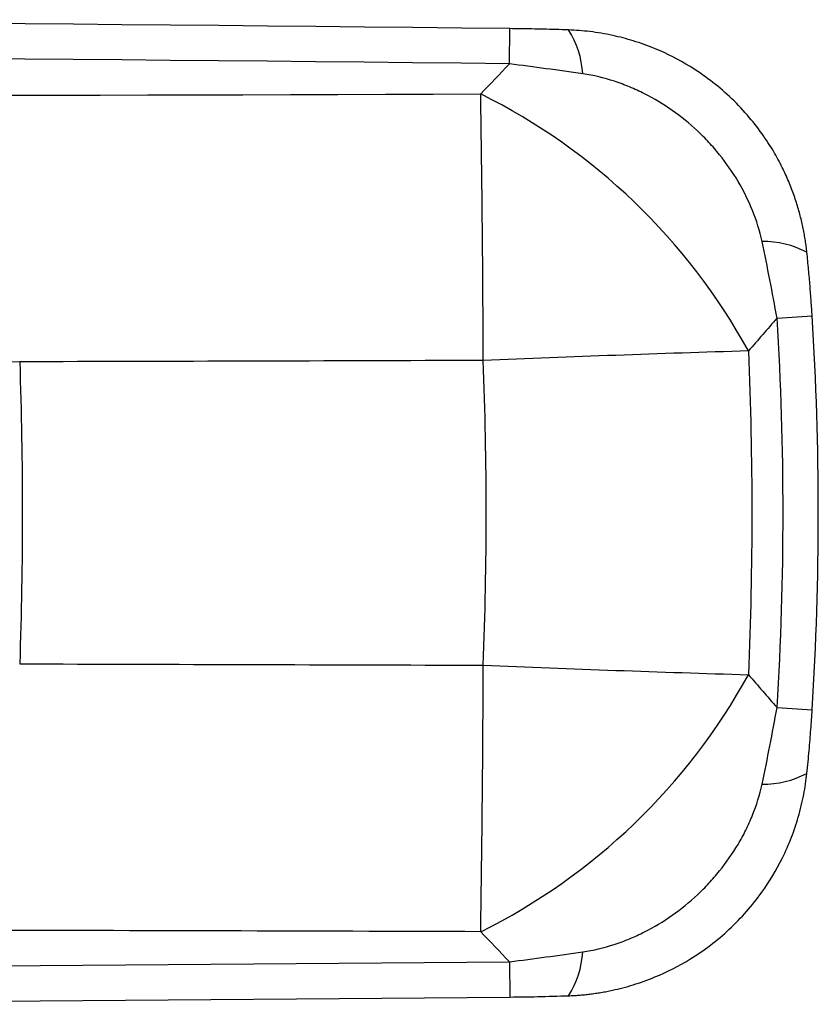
# Paper-space layout '_Bottom' of a CAD drawing. Header units: millimetres. Extents: x -8 to 293, y 158 to 238.
# Tile 3 of 3: x 228 to 293, y 158 to 238. Entities that reach past the tile are written whole.
import ezdxf

# ---------------------------------------------------------------- set-up
doc = ezdxf.new("R2010")
doc.units = ezdxf.units.MM

psp = doc.layouts.new('_Bottom')

# ---------------------------------------------------------------- linework, layer by layer
at = {"color": 7, "linetype": 'Continuous', "lineweight": 25}
for p, q in [((267.753, 234.33), (267.785, 237.177)), ((289.377, 213.78), (292.218, 213.958)), ((228.16, 210.251), (227.093, 210.212)), ((289.377, 182.308), (292.218, 182.13)), ((188.426, 161.132), (267.753, 161.758)), ((267.753, 161.758), (267.785, 158.911)), ((196.764, 158.324), (267.785, 158.911))]:
    psp.add_line(p, q, dxfattribs=at)
for centre, radius, start, end in [((142.36, -10640.581), 10878.481, 89.339383, 90.660617), ((266.292, 233.104), 7.389, 3.25127, 32.47689), ((142.36, -10640.581), 10875.634, 89.339383, 90.660617), ((-1300.009, 206.288), 1565.642, 0.148998, 0.937207), ((243.131, 187.007), 50.12, 28.76642, 63.59024), ((288.283, 212.43), 7.539, 62.23886, 90.88358), ((37.86, 198.044), 252.009, 356.41985, 3.57993), ((37.86, 198.044), 254.856, 356.41985, 3.57993), ((347.106, -1765.848), 1977.887, 91.739506, 92.360925), ((-1320.002, 189.989), 1585.636, 359.067763, 359.846033), ((347.114, 2161.946), 1977.897, 267.638851, 268.260266), ((243.131, 209.08), 50.12, 296.40967, 331.23345), ((288.283, 183.658), 7.539, 269.1162, 297.76093), ((266.292, 162.983), 7.389, 327.52311, 356.74873)]:
    psp.add_arc(centre, radius, start, end, dxfattribs=at)
for points, knots in [([(272.525, 237.072), (272.179, 237.084), (271.502, 237.107), (270.511, 237.131), (269.566, 237.151), (268.662, 237.166), (268.074, 237.173), (267.785, 237.177)], [0, 0, 0, 0, 0.219478, 0.428288, 0.62739, 0.817681, 1, 1, 1, 1]), ([(291.794, 219.101), (291.777, 219.256), (291.741, 219.571), (291.673, 220.047), (291.592, 220.535), (291.496, 221.033), (291.385, 221.542), (291.257, 222.062), (291.112, 222.593), (290.947, 223.135), (290.762, 223.686), (290.555, 224.248), (290.325, 224.817), (290.073, 225.391), (289.678, 226.219), (289.069, 227.337), (288.144, 228.758), (286.967, 230.252), (285.113, 232.174), (282.635, 234.06), (279.936, 235.433), (277.814, 236.197), (276.349, 236.581), (275.177, 236.808), (274.266, 236.94), (273.386, 237.03), (272.809, 237.058), (272.525, 237.072)], [0, 0, 0, 0, 0.016307, 0.033053, 0.05025, 0.067911, 0.08605, 0.104685, 0.123835, 0.14352, 0.163767, 0.184601, 0.206008, 0.227834, 0.250082, 0.301818, 0.360621, 0.426992, 0.50003, 0.639083, 0.74973, 0.814985, 0.874321, 0.907639, 0.939631, 0.970392, 1, 1, 1, 1]), ([(288.167, 219.968), (287.983, 220.828), (287.723, 221.663), (287.073, 223.288), (286.679, 224.081), (285.786, 225.587), (285.286, 226.304), (284.46, 227.328), (284.17, 227.661), (283.573, 228.303), (283.264, 228.613), (282.306, 229.508), (281.628, 230.06), (280.188, 231.071), (279.436, 231.524), (278.267, 232.115), (277.87, 232.298), (277.061, 232.633), (276.647, 232.786), (275.392, 233.194), (274.539, 233.398), (273.669, 233.524)], [0, 0, 0, 0, 0.125, 0.125, 0.25, 0.25, 0.375, 0.375, 0.4375, 0.4375, 0.5, 0.5, 0.625, 0.625, 0.75, 0.75, 0.8125, 0.8125, 0.875, 0.875, 1, 1, 1, 1]), ([(292.218, 213.958), (292.193, 214.352), (292.14, 215.163), (292.045, 216.412), (291.933, 217.732), (291.841, 218.636), (291.794, 219.101)], [0, 0, 0, 0, 0.229931, 0.472088, 0.728165, 1, 1, 1, 1]), ([(291.794, 176.987), (291.826, 177.3), (291.89, 177.914), (291.972, 178.819), (292.045, 179.69), (292.11, 180.529), (292.168, 181.339), (292.202, 181.869), (292.218, 182.13)], [0, 0, 0, 0, 0.183077, 0.358917, 0.528046, 0.690961, 0.848133, 1, 1, 1, 1]), ([(272.525, 159.016), (272.665, 159.021), (272.946, 159.033), (273.373, 159.063), (273.806, 159.101), (274.247, 159.15), (274.696, 159.21), (275.152, 159.281), (275.615, 159.364), (276.487, 159.543), (277.803, 159.887), (279.928, 160.651), (282.628, 162.023), (285.612, 164.292), (288.085, 167.111), (289.643, 169.706), (290.553, 171.77), (291.038, 173.204), (291.346, 174.359), (291.541, 175.259), (291.693, 176.131), (291.761, 176.705), (291.794, 176.987)], [0, 0, 0, 0, 0.014587, 0.029452, 0.044601, 0.060046, 0.075796, 0.091863, 0.10826, 0.125, 0.184811, 0.25012, 0.36056, 0.499881, 0.638992, 0.749656, 0.814738, 0.874284, 0.90759, 0.939587, 0.970365, 1, 1, 1, 1]), ([(273.669, 162.564), (274.539, 162.69), (275.391, 162.893), (276.642, 163.3), (277.056, 163.453), (277.868, 163.789), (278.265, 163.972), (279.435, 164.564), (280.185, 165.015), (281.625, 166.025), (282.306, 166.579), (283.263, 167.474), (283.572, 167.783), (284.169, 168.425), (284.457, 168.757), (285.286, 169.783), (285.786, 170.5), (286.454, 171.628), (286.663, 172.012), (287.053, 172.799), (287.233, 173.202), (287.723, 174.424), (287.982, 175.26), (288.166, 176.12)], [0, 0, 0, 0, 0.125, 0.125, 0.1875, 0.1875, 0.25, 0.25, 0.375, 0.375, 0.5, 0.5, 0.5625, 0.5625, 0.625, 0.625, 0.75, 0.75, 0.8125, 0.8125, 0.875, 0.875, 1, 1, 1, 1]), ([(267.785, 158.911), (268.53, 158.921), (270.11, 158.941), (271.69, 158.99), (272.525, 159.016)], [0, 0, 0, 0, 0.47115, 1, 1, 1, 1])]:
    psp.add_open_spline(points, degree=3, knots=knots, dxfattribs=at)
for points in [[(265.424, 231.897), (266.203, 232.707), (266.979, 233.518), (267.753, 234.33)], [(273.669, 233.524), (271.696, 233.809), (269.724, 234.079), (267.753, 234.33)], [(19.296, 231.897), (101.333, 231.627), (183.387, 231.627), (265.424, 231.897)], [(289.377, 213.78), (289.011, 215.846), (288.607, 217.909), (288.167, 219.968)], [(289.377, 213.78), (288.61, 212.895), (287.839, 212.011), (287.066, 211.127)], [(287.066, 211.127), (287.431, 202.405), (287.431, 193.683), (287.066, 184.96)], [(265.628, 210.36), (253.139, 210.317), (240.65, 210.281), (228.16, 210.251)], [(228.16, 210.251), (228.44, 202.116), (228.44, 193.972), (228.16, 185.836)], [(265.628, 185.728), (265.954, 193.939), (265.954, 202.149), (265.628, 210.36)], [(228.16, 185.836), (240.649, 185.807), (253.139, 185.771), (265.628, 185.728)], [(287.066, 184.96), (287.839, 184.077), (288.61, 183.193), (289.377, 182.308)], [(288.166, 176.12), (288.607, 178.178), (289.011, 180.241), (289.377, 182.308)], [(265.424, 164.191), (237.899, 164.281), (210.372, 164.341), (182.844, 164.371)], [(267.753, 161.758), (266.979, 162.57), (266.203, 163.381), (265.424, 164.191)], [(267.753, 161.758), (269.724, 162.009), (271.696, 162.279), (273.669, 162.564)]]:
    psp.add_open_spline(points, degree=3, dxfattribs=at)

doc.saveas('drawing.dxf')
